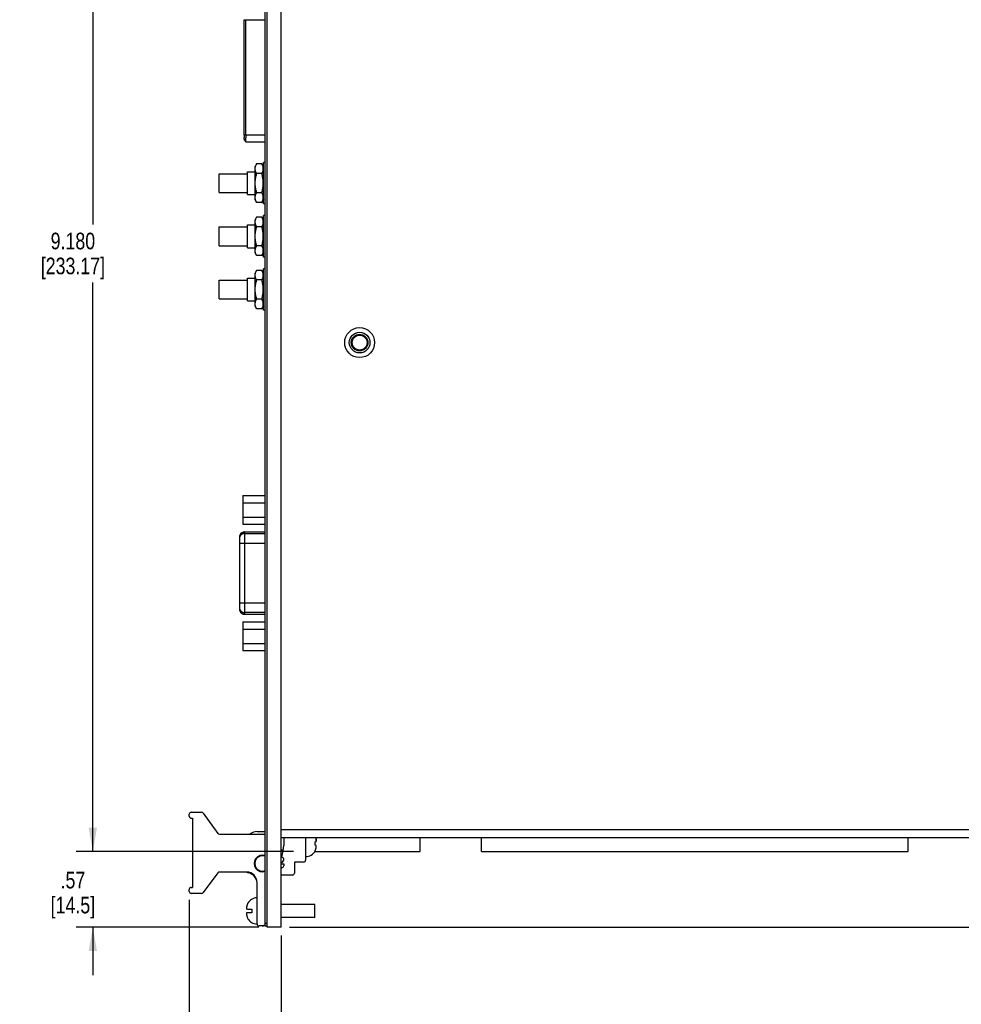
# Model space of a CAD drawing. Header units: inches. Extents: x 0 to 34, y 0 to 22.
# Tile 24 of 35: x 8.3 to 15.4, y 7.9 to 15.3. Entities that reach past the tile are written whole.
import ezdxf

# ---------------------------------------------------------------- set-up
doc = ezdxf.new("R2010")
doc.units = ezdxf.units.IN
doc.header["$LTSCALE"] = 1.87
doc.header["$MEASUREMENT"] = 0
doc.layers.get('0').update_dxf_attribs({"linetype": 'CONTINUOUS'})
doc.layers.add('DIMENSIONS', color=7, linetype='CONTINUOUS')
doc.layers.add('HANDLES', color=7, linetype='CONTINUOUS')
doc.styles.get("Standard").update_dxf_attribs({"font": 'txt', "width": 0.8})
doc.dimstyles.new('DIMSTYLE_1', dxfattribs={"dimtxt": 0.125, "dimasz": 0.18, "dimexe": 0.125, "dimexo": 0.0625, "dimgap": 0.09, "dimtad": 0, "dimtih": 1, "dimtoh": 1, "dimdec": 3, "dimzin": 4, "dimdsep": 46, "dimtxsty": 'STANDARD', "dimblk": '_FILLED', "dimblk1": '_FILLED', "dimblk2": '_FILLED', "dimcen": 0.09, "dimadec": 0, "dimazin": 0, "dimtp": 0.005, "dimtm": 0.005, "dimtfac": 1, "dimtdec": 3, "dimtofl": 0, "dimtmove": 0, "dimatfit": 3, "dimldrblk": '_FILLED', "dimfxl": 1, "dimtolj": 1, "dimtzin": 4, "dimarcsym": 0})
doc.dimstyles.new('DIMSTYLE_2', dxfattribs={"dimtxt": 0.125, "dimasz": 0.18, "dimexe": 0.125, "dimexo": 0.0625, "dimgap": 0.0625, "dimtad": 0, "dimtih": 1, "dimtoh": 1, "dimdec": 3, "dimzin": 4, "dimdsep": 46, "dimtxsty": 'STANDARD', "dimblk": '_FILLED', "dimblk1": '_FILLED', "dimblk2": '_FILLED', "dimcen": 0.09, "dimadec": 0, "dimazin": 0, "dimtp": 0.005, "dimtm": 0.005, "dimtfac": 1, "dimtdec": 3, "dimtofl": 0, "dimtmove": 0, "dimatfit": 3, "dimldrblk": '_FILLED', "dimfxl": 1, "dimtolj": 1, "dimtzin": 4, "dimarcsym": 0})
doc.dimstyles.new('DIMSTYLE_3', dxfattribs={"dimtxt": 0.125, "dimasz": 0.18, "dimexe": 0.125, "dimexo": 0.0625, "dimgap": 0.0625, "dimtad": 0, "dimtih": 1, "dimtoh": 1, "dimzin": 4, "dimdsep": 46, "dimtxsty": 'STANDARD', "dimblk": '_FILLED', "dimblk1": '_FILLED', "dimblk2": '_FILLED', "dimcen": 0.09, "dimadec": 0, "dimazin": 0, "dimtp": 0.005, "dimtm": 0.005, "dimtfac": 1, "dimtofl": 0, "dimtmove": 0, "dimatfit": 3, "dimldrblk": '_FILLED', "dimfxl": 1, "dimtolj": 1, "dimtzin": 4, "dimarcsym": 0})

# ---------------------------------------------------------------- blocks, each defined once
blk = doc.blocks.new('*D25')
at = {"layer": 'DIMENSIONS', "color": 2, "linetype": 'CONTINUOUS'}
blk.add_line((9.5791, 8.6833), (9.5791, 7.7893), dxfattribs=at)
at = {"layer": 'DIMENSIONS', "color": 2, "linetype": 'CONTINUOUS', "insert": (9.5166, 7.4268), "char_height": 0.125, "width": 0.7, "attachment_point": 3, "rotation": 90, "line_spacing_factor": 0.9}
blk.add_mtext('2X .690\\P[17.53]', dxfattribs=at)
blk = doc.blocks.new('_FILLED')
at = {"color": 0, "linetype": 'BYBLOCK'}
blk.add_solid([(0, 0), (-1, 0.174), (-1, -0.174)], dxfattribs=at)
blk = doc.blocks.new('*D26')
at = {"layer": 'DIMENSIONS', "color": 2, "linetype": 'CONTINUOUS'}
blk.add_line((10.2691, 8.4143), (10.2691, 7.7893), dxfattribs=at)
at = {"layer": 'DIMENSIONS', "color": 2, "linetype": 'CONTINUOUS', "insert": (10.2066, 7.7268), "char_height": 0.125, "width": 0.4, "attachment_point": 3, "rotation": 90, "line_spacing_factor": 0.9}
blk.add_mtext('.000\\P[0]', dxfattribs=at)
blk = doc.blocks.new('*D29')
at = {"layer": 'DIMENSIONS', "color": 2, "linetype": 'CONTINUOUS'}
for p, q in [((24.0437, 14.4373), (24.0437, 12.8254)), ((24.0437, 12.8254), (24.0437, 9.1749)), ((24.0437, 9.1749), (24.0437, 7.7893))]:
    blk.add_line(p, q, dxfattribs=at)
at = {"layer": 'DIMENSIONS', "color": 2, "linetype": 'CONTINUOUS', "insert": (23.9812, 7.5268), "char_height": 0.125, "width": 0.8, "attachment_point": 3, "rotation": 90, "line_spacing_factor": 0.9}
blk.add_mtext('13.775\\P[349.87]', dxfattribs=at)
blk = doc.blocks.new('*D34')
at = {"layer": 'DIMENSIONS', "color": 2, "linetype": 'CONTINUOUS'}
for p, q in [((24.7937, 9.1508), (24.7937, 9.5108)), ((23.8016, 9.1508), (24.9187, 9.1508)), ((10.3316, 8.4768), (24.9187, 8.4768)), ((24.7937, 8.4768), (24.7937, 8.1168))]:
    blk.add_line(p, q, dxfattribs=at)
at = {"layer": 'DIMENSIONS', "color": 2, "linetype": 'CONTINUOUS', "xscale": 0.18, "yscale": 0.18, "zscale": 0.18}
for p, rotation in [((24.7937, 9.1508), 270), ((24.7937, 8.4768), 90)]:
    blk.add_blockref('_FILLED', p, dxfattribs=dict(at, rotation=rotation))
at = {"layer": 'DIMENSIONS', "color": 2, "linetype": 'CONTINUOUS', "insert": (24.6437, 8.9635), "char_height": 0.125, "width": 0.6, "attachment_point": 2, "line_spacing_factor": 0.9}
blk.add_mtext('.67\\P[17.1]', dxfattribs=at)
blk = doc.blocks.new('*D36')
at = {"layer": 'DIMENSIONS', "color": 2, "linetype": 'CONTINUOUS'}
for p, q in [((8.8541, 9.0458), (8.8541, 9.4058)), ((10.3626, 9.0458), (8.7291, 9.0458)), ((10.1016, 8.4768), (8.7291, 8.4768)), ((8.8541, 8.4768), (8.8541, 8.1168))]:
    blk.add_line(p, q, dxfattribs=at)
at = {"layer": 'DIMENSIONS', "color": 2, "linetype": 'CONTINUOUS', "xscale": 0.18, "yscale": 0.18, "zscale": 0.18}
for p, rotation in [((8.8541, 9.0458), 270), ((8.8541, 8.4768), 90)]:
    blk.add_blockref('_FILLED', p, dxfattribs=dict(at, rotation=rotation))
at = {"layer": 'DIMENSIONS', "color": 2, "linetype": 'CONTINUOUS', "insert": (8.7041, 8.893), "char_height": 0.125, "width": 0.6, "attachment_point": 2, "line_spacing_factor": 0.9}
blk.add_mtext('.57\\P[14.5]', dxfattribs=at)
blk = doc.blocks.new('*D37')
at = {"layer": 'DIMENSIONS', "color": 2, "linetype": 'CONTINUOUS'}
for p, q in [((10.3626, 18.2258), (8.7291, 18.2258)), ((8.8541, 18.2258), (8.8541, 13.7608)), ((8.8541, 9.0458), (8.8541, 13.3233)), ((10.3626, 9.0458), (8.7291, 9.0458))]:
    blk.add_line(p, q, dxfattribs=at)
at = {"layer": 'DIMENSIONS', "color": 2, "linetype": 'CONTINUOUS', "xscale": 0.18, "yscale": 0.18, "zscale": 0.18}
for p, rotation in [((8.8541, 18.2258), 90), ((8.8541, 9.0458), 270)]:
    blk.add_blockref('_FILLED', p, dxfattribs=dict(at, rotation=rotation))
at = {"layer": 'DIMENSIONS', "color": 2, "linetype": 'CONTINUOUS', "insert": (8.7041, 13.6983), "char_height": 0.125, "width": 0.8, "attachment_point": 2, "line_spacing_factor": 0.9}
blk.add_mtext('9.180\\P[233.17]', dxfattribs=at)

msp = doc.modelspace()

# ---------------------------------------------------------------- linework, layer by layer
at = {"color": 7, "linetype": 'CONTINUOUS'}
for p, q in [((10.1641, 8.4768), (10.1641, 18.4928)), ((10.2691, 8.4768), (10.2691, 18.2598)), ((10.1491, 8.4868), (10.1491, 17.8728)), ((9.9928, 14.4318), (9.9928, 15.2997)), ((9.9928, 15.2997), (10.1491, 15.2997)), ((10.0044, 14.4318), (10.0044, 15.2997)), ((10.1491, 14.4318), (9.9928, 14.4318)), ((9.9929, 14.4121), (9.9929, 14.4131)), ((9.9934, 14.3944), (10.0052, 14.3826)), ((10.0053, 14.3826), (10.0052, 14.3826)), ((10.0053, 14.3826), (10.1491, 14.3826)), ((10.0858, 14.2151), (10.0741, 14.1948)), ((10.1243, 14.2151), (10.0858, 14.2151)), ((10.1361, 14.1948), (10.1243, 14.2151)), ((10.1361, 13.9148), (10.1361, 14.2268)), ((10.1491, 14.2268), (10.1361, 14.2268)), ((9.8041, 13.9998), (9.8041, 14.1418)), ((9.8041, 14.1418), (10.0171, 14.1418)), ((10.0171, 13.9848), (10.0171, 14.1568)), ((10.0171, 14.1568), (10.0741, 14.1568)), ((10.0741, 13.9468), (10.0741, 14.1948)), ((10.1243, 14.1429), (10.0858, 14.1429)), ((9.8041, 13.9998), (10.0171, 13.9998)), ((10.1243, 13.9986), (10.0858, 13.9986)), ((10.0171, 13.9848), (10.0741, 13.9848)), ((10.0858, 13.9264), (10.0741, 13.9468)), ((10.1243, 13.9264), (10.0858, 13.9264)), ((10.1361, 13.9468), (10.1243, 13.9264)), ((10.1491, 13.9148), (10.1361, 13.9148)), ((10.0858, 13.8151), (10.0741, 13.7948)), ((10.0741, 13.5468), (10.0741, 13.7948)), ((10.1243, 13.8151), (10.0858, 13.8151)), ((10.1361, 13.7948), (10.1243, 13.8151)), ((10.1361, 13.5148), (10.1361, 13.8268)), ((10.1491, 13.8268), (10.1361, 13.8268)), ((9.8041, 13.5998), (9.8041, 13.7418)), ((9.8041, 13.7418), (10.0171, 13.7418)), ((10.0171, 13.5848), (10.0171, 13.7568)), ((10.0171, 13.7568), (10.0741, 13.7568)), ((10.1243, 13.7429), (10.0858, 13.7429)), ((9.8041, 13.5998), (10.0171, 13.5998)), ((10.0171, 13.5848), (10.0741, 13.5848)), ((10.1243, 13.5986), (10.0858, 13.5986)), ((10.0858, 13.5264), (10.0741, 13.5468)), ((10.1243, 13.5264), (10.0858, 13.5264)), ((10.1361, 13.5468), (10.1243, 13.5264)), ((10.1491, 13.5148), (10.1361, 13.5148)), ((10.0858, 13.4151), (10.0741, 13.3948)), ((10.1243, 13.4151), (10.0858, 13.4151)), ((10.1361, 13.3948), (10.1243, 13.4151)), ((10.1361, 13.1148), (10.1361, 13.4268)), ((10.1491, 13.4268), (10.1361, 13.4268)), ((9.8041, 13.1998), (9.8041, 13.3418)), ((9.8041, 13.3418), (10.0171, 13.3418)), ((10.0171, 13.1848), (10.0171, 13.3568)), ((10.0171, 13.3568), (10.0741, 13.3568)), ((10.0741, 13.1468), (10.0741, 13.3948)), ((10.1243, 13.3429), (10.0858, 13.3429)), ((9.8041, 13.1998), (10.0171, 13.1998)), ((10.0171, 13.1848), (10.0741, 13.1848)), ((10.1243, 13.1986), (10.0858, 13.1986)), ((10.0858, 13.1264), (10.0741, 13.1468)), ((10.1243, 13.1264), (10.0858, 13.1264)), ((10.1361, 13.1468), (10.1243, 13.1264)), ((10.1491, 13.1148), (10.1361, 13.1148)), ((9.9816, 11.7222), (9.9816, 11.5063)), ((9.9816, 11.7222), (10.1491, 11.7222)), ((9.9816, 11.6683), (10.1491, 11.6683)), ((9.9816, 11.5603), (10.1491, 11.5603)), ((9.9816, 11.5063), (10.1491, 11.5063)), ((9.9591, 11.4228), (9.9592, 11.4228)), ((9.9591, 10.8564), (9.9591, 11.4222)), ((9.9968, 10.8293), (9.9968, 11.4493)), ((9.9968, 11.4493), (10.1491, 11.4493)), ((10.1491, 11.4478), (9.9968, 11.4478)), ((9.9968, 11.437), (10.1491, 11.437)), ((9.9591, 11.3636), (10.1491, 11.3636)), ((9.9591, 10.9149), (10.1491, 10.9149)), ((9.9591, 10.8558), (9.9592, 10.8558)), ((10.1491, 10.8415), (9.9968, 10.8415)), ((9.9968, 10.8308), (10.1491, 10.8308)), ((9.9968, 10.8293), (10.1491, 10.8293)), ((9.9816, 10.7722), (9.9816, 10.5563)), ((9.9816, 10.7722), (10.1491, 10.7722)), ((9.9816, 10.7183), (10.1491, 10.7183)), ((9.9816, 10.6103), (10.1491, 10.6103)), ((9.9816, 10.5563), (10.1491, 10.5563)), ((10.5253, 9.1194), (10.5338, 9.1205)), ((10.5253, 9.1058), (10.5253, 9.1194)), ((10.5253, 9.1023), (10.5253, 9.1058)), ((10.5325, 9.1393), (10.5325, 9.1203)), ((11.3153, 9.0458), (11.3153, 9.1508)), ((11.7753, 9.0458), (11.7753, 9.1508)), ((14.9853, 9.0458), (14.9853, 9.1508)), ((10.2865, 9.0566), (10.2691, 9.0566)), ((10.5227, 9.0458), (11.3153, 9.0458)), ((10.5253, 9.0989), (10.5253, 9.1023)), ((10.5253, 9.0955), (10.5253, 9.0989)), ((10.5253, 9.0921), (10.5253, 9.0955)), ((10.5338, 9.0911), (10.5253, 9.0921)), ((10.5253, 9.0502), (10.5253, 9.0519)), ((10.5325, 9.0722), (10.5325, 9.0912)), ((11.7753, 9.0458), (14.9853, 9.0458)), ((10.0093, 8.6135), (10.0179, 8.6124)), ((10.0107, 8.6133), (10.0107, 8.6323)), ((10.0179, 8.6544), (10.0179, 8.6527)), ((10.0179, 8.6124), (10.0497, 8.6124)), ((10.0497, 8.6124), (10.0497, 8.5851)), ((10.5222, 8.648), (10.2691, 8.648)), ((10.5222, 8.5496), (10.5222, 8.648)), ((10.0179, 8.5851), (10.0093, 8.5841)), ((10.0107, 8.5652), (10.0107, 8.5842)), ((10.0497, 8.5851), (10.0179, 8.5851)), ((10.0179, 8.5449), (10.0179, 8.5432)), ((10.5222, 8.5496), (10.2691, 8.5496)), ((10.1491, 8.5068), (10.1641, 8.5068)), ((10.1491, 8.4868), (10.1641, 8.4868)), ((10.2691, 8.4768), (10.1641, 8.4768))]:
    msp.add_line(p, q, dxfattribs=at)
at = {"color": 3, "linetype": 'CONTINUOUS'}
for p, q in [((10.2691, 9.2108), (23.7391, 9.2108)), ((10.2691, 9.1508), (23.7391, 9.1508))]:
    msp.add_line(p, q, dxfattribs=at)
msp.add_circle((10.8601, 12.8718), 0.1125, dxfattribs=at)
at = {"color": 7, "linetype": 'CONTINUOUS'}
for radius in [0.0777, 0.0625, 0.056]:
    msp.add_circle((10.8601, 12.8718), radius, dxfattribs=at)
for centre, radius, start, end in [((11.8131, 14.431), 1.8203, 179.97364, 180.56289), ((12.5518, 14.4313), 2.5474, 179.98738, 180.43384), ((9.9968, 11.4093), 0.04, 90.00003, 160.27564), ((9.9625, 11.4222), 0.00332, 169.60195, 179.95681), ((9.9625, 10.8564), 0.00332, 180.04319, 190.39805), ((9.9968, 10.8693), 0.04, 199.72436, 269.99997), ((10.45, 9.1217), 0.0843, 19.92491, 20.16813), ((10.4496, 9.1216), 0.0847, 18.07426, 19.92358), ((10.4491, 9.1214), 0.0852, 17.01473, 18.07509), ((10.4485, 9.1212), 0.0859, 15.15044, 17.01326), ((10.4478, 9.121), 0.0866, 14.46422, 15.15192), ((10.4468, 9.1208), 0.0876, 12.20155, 14.46075), ((10.3775, 9.1058), 0.1585, 11.2436, 12.20501), ((10.3775, 9.1058), 0.1585, 10.36864, 11.2436), ((10.3775, 9.1058), 0.1585, 9.56809, 10.36863), ((10.4175, 9.1188), 0.1171, 5.6342, 6.53922), ((10.4923, 9.1286), 0.0423, 348.96216, 350.44742), ((10.4175, 9.1188), 0.1171, 5.23413, 5.63423), ((10.4927, 9.1285), 0.0419, 350.44906, 351.11073), ((10.4174, 9.1188), 0.1172, 4.7289, 5.23412), ((10.493, 9.1285), 0.0416, 351.11055, 351.94974), ((10.4174, 9.1188), 0.1172, 4.20105, 4.72889), ((10.4934, 9.1284), 0.0412, 351.94974, 352.83169), ((10.4173, 9.1188), 0.1173, 3.82732, 4.20106), ((10.4172, 9.1188), 0.1174, 2.9324, 3.82724), ((10.494, 9.1284), 0.0406, 353.45778, 354.96846), ((10.4936, 9.1284), 0.041, 352.832, 353.45891), ((10.4541, 9.0879), 0.0806, 270, 332.04503), ((10.4511, 9.0894), 0.0832, 333.15529, 336.77189), ((10.4506, 9.0896), 0.0837, 336.77066, 338.50079), ((10.4502, 9.0898), 0.0841, 338.50065, 340.07567), ((10.4496, 9.09), 0.0847, 340.07642, 341.92574), ((10.4491, 9.0901), 0.0852, 341.92489, 342.98529), ((10.4485, 9.0903), 0.0859, 342.98674, 344.84956), ((10.4478, 9.0905), 0.0866, 344.84807, 345.53578), ((10.4468, 9.0908), 0.0876, 345.53925, 347.79845), ((10.3775, 9.1058), 0.1585, 347.79499, 348.7564), ((10.3775, 9.1058), 0.1585, 348.7564, 349.63136), ((10.3775, 9.1058), 0.1585, 349.63137, 350.43191), ((10.4923, 9.083), 0.0423, 9.5529, 11.03784), ((10.4175, 9.0927), 0.1171, 353.46078, 354.36629), ((10.4927, 9.083), 0.0419, 8.88414, 9.55127), ((10.4175, 9.0927), 0.1171, 354.36626, 354.76654), ((10.493, 9.0831), 0.0416, 8.05061, 8.88431), ((10.4174, 9.0927), 0.1172, 354.76655, 355.27164), ((10.4934, 9.0831), 0.0412, 7.16243, 8.05063), ((10.4174, 9.0928), 0.1172, 355.27165, 355.79953), ((10.4936, 9.0832), 0.041, 6.54131, 7.16211), ((10.494, 9.0832), 0.0406, 5.03154, 6.54244), ((10.4172, 9.0928), 0.1174, 356.17308, 357.0676), ((10.4173, 9.0928), 0.1173, 355.79952, 356.173), ((10.0891, 8.6166), 0.0806, 90, 152.04503), ((10.1259, 8.6118), 0.1173, 175.87296, 177.06765), ((10.0493, 8.6214), 0.0407, 185.03277, 187.04743), ((10.1258, 8.6118), 0.1172, 175.29374, 175.87282), ((10.0498, 8.6214), 0.0412, 187.04558, 188.01356), ((10.1257, 8.6118), 0.1171, 174.66779, 175.29374), ((10.0501, 8.6215), 0.0416, 188.01375, 189.0533), ((10.1256, 8.6118), 0.1171, 173.46083, 174.66783), ((10.0508, 8.6216), 0.0422, 189.05598, 191.03928), ((10.1657, 8.5988), 0.1585, 169.62314, 170.43191), ((10.1657, 8.5988), 0.1585, 169.27142, 169.62313), ((10.1656, 8.5988), 0.1585, 168.74562, 169.27142), ((10.1656, 8.5988), 0.1585, 167.79499, 168.74562), ((10.0961, 8.6138), 0.0874, 164.89148, 167.80045), ((10.0949, 8.6142), 0.0861, 163.84337, 164.88598), ((10.0942, 8.6144), 0.0854, 161.51392, 163.84524), ((10.0934, 8.6146), 0.0846, 159.77883, 161.51216), ((10.0929, 8.6148), 0.084, 157.62105, 159.77934), ((10.0922, 8.6151), 0.0833, 153.15723, 157.6228), ((10.0493, 8.5762), 0.0407, 172.95258, 174.96723), ((10.1259, 8.5858), 0.1173, 182.93235, 184.12703), ((10.0498, 8.5761), 0.0412, 171.98263, 172.95442), ((10.1258, 8.5858), 0.1172, 184.12716, 184.70811), ((10.0501, 8.5761), 0.0416, 170.94672, 171.98246), ((10.1257, 8.5857), 0.1171, 184.70811, 185.33219), ((10.0508, 8.576), 0.0422, 168.96072, 170.94403), ((10.1256, 8.5857), 0.1171, 185.33215, 186.53917), ((10.1657, 8.5988), 0.1585, 189.56809, 190.3768), ((10.1657, 8.5988), 0.1585, 190.37681, 190.72688), ((10.1656, 8.5988), 0.1585, 190.72688, 191.25429), ((10.1656, 8.5988), 0.1585, 191.25429, 192.20501), ((10.0961, 8.5837), 0.0874, 192.19955, 195.10852), ((10.0949, 8.5834), 0.0861, 195.11403, 196.15643), ((10.0942, 8.5832), 0.0854, 196.15457, 198.48608), ((10.0934, 8.5829), 0.0846, 198.48784, 200.22088), ((10.0929, 8.5827), 0.084, 200.22039, 202.37895), ((10.0922, 8.5825), 0.0833, 202.37722, 206.84273), ((10.0891, 8.5809), 0.0806, 207.95497, 270)]:
    msp.add_arc(centre, radius, start, end, dxfattribs=at)
for points, knots in [([(9.9934, 14.3944), (9.9934, 14.3945), (9.9934, 14.3945), (9.9934, 14.3946), (9.9934, 14.3947), (9.9934, 14.3948), (9.9933, 14.395), (9.9933, 14.3953), (9.9933, 14.3958), (9.9932, 14.3965), (9.9932, 14.3973), (9.9932, 14.3983), (9.9931, 14.3993), (9.9931, 14.4006), (9.993, 14.4024), (9.993, 14.405), (9.9929, 14.4084), (9.9929, 14.4108), (9.9929, 14.4121)], [0, 0, 0, 0, 0.002473, 0.006869, 0.013262, 0.021666, 0.032083, 0.044509, 0.075366, 0.114158, 0.16071, 0.214829, 0.27632, 0.344973, 0.420508, 0.590981, 0.785176, 1, 1, 1, 1]), ([(10.0052, 14.3826), (10.0052, 14.3826), (10.0052, 14.3827), (10.0052, 14.3827), (10.0052, 14.3828), (10.0052, 14.383), (10.0051, 14.3833), (10.0051, 14.3836), (10.0051, 14.384), (10.005, 14.3844), (10.005, 14.3851), (10.0049, 14.3861), (10.0049, 14.3875), (10.0048, 14.3891), (10.0048, 14.3909), (10.0047, 14.393), (10.0047, 14.3952), (10.0046, 14.3976), (10.0046, 14.4012), (10.0045, 14.406), (10.0045, 14.4099), (10.0045, 14.412)], [0, 0, 0, 0, 0.000944, 0.002362, 0.006712, 0.013127, 0.021618, 0.032182, 0.044814, 0.059507, 0.076248, 0.115766, 0.163145, 0.218155, 0.28055, 0.349997, 0.426131, 0.508585, 0.59696, 0.789554, 1, 1, 1, 1]), ([(10.0791, 14.1568), (10.0782, 14.1592), (10.077, 14.1628), (10.0758, 14.1677), (10.0752, 14.1714), (10.0748, 14.1751), (10.0746, 14.1788), (10.0747, 14.1825), (10.0751, 14.1862), (10.0757, 14.1898), (10.0768, 14.1948), (10.0788, 14.2009), (10.082, 14.2081), (10.0845, 14.2128), (10.0858, 14.2151)], [0, 0, 0, 0, 0.125596, 0.187305, 0.248435, 0.309152, 0.369647, 0.430128, 0.490801, 0.551862, 0.61348, 0.73885, 0.867635, 1, 1, 1, 1]), ([(10.1311, 14.1568), (10.132, 14.1592), (10.1332, 14.1628), (10.1344, 14.1677), (10.135, 14.1714), (10.1354, 14.1751), (10.1355, 14.1788), (10.1354, 14.1825), (10.1351, 14.1862), (10.1345, 14.1898), (10.1333, 14.1948), (10.1314, 14.2009), (10.1282, 14.2081), (10.1257, 14.2128), (10.1243, 14.2151)], [0, 0, 0, 0, 0.125596, 0.187305, 0.248435, 0.309152, 0.369647, 0.430128, 0.490801, 0.551862, 0.61348, 0.73885, 0.867635, 1, 1, 1, 1]), ([(10.0858, 13.9986), (10.0841, 14.0045), (10.0818, 14.0133), (10.0792, 14.0253), (10.0776, 14.0343), (10.0763, 14.0434), (10.0754, 14.0525), (10.0748, 14.0616), (10.0746, 14.0708), (10.0748, 14.0799), (10.0754, 14.0891), (10.0763, 14.0982), (10.0776, 14.1073), (10.0792, 14.1163), (10.0818, 14.1282), (10.0841, 14.1371), (10.0858, 14.1429)], [0, 0, 0, 0, 0.124988, 0.187488, 0.249989, 0.312491, 0.374994, 0.437497, 0.5, 0.562503, 0.625006, 0.687509, 0.750011, 0.812512, 0.875012, 1, 1, 1, 1]), ([(10.0858, 14.1429), (10.0845, 14.1452), (10.0821, 14.1497), (10.08, 14.1544), (10.0791, 14.1568)], [0, 0, 0, 0, 0.506605, 1, 1, 1, 1]), ([(10.1243, 14.1429), (10.1256, 14.1452), (10.1281, 14.1497), (10.1302, 14.1544), (10.1311, 14.1568)], [0, 0, 0, 0, 0.506605, 1, 1, 1, 1]), ([(10.1243, 13.9986), (10.126, 14.0045), (10.1284, 14.0133), (10.1309, 14.0253), (10.1326, 14.0343), (10.1339, 14.0434), (10.1348, 14.0525), (10.1354, 14.0616), (10.1356, 14.0708), (10.1354, 14.0799), (10.1348, 14.0891), (10.1339, 14.0982), (10.1326, 14.1073), (10.1309, 14.1163), (10.1284, 14.1282), (10.126, 14.1371), (10.1243, 14.1429)], [0, 0, 0, 0, 0.124988, 0.187488, 0.249989, 0.312491, 0.374994, 0.437497, 0.5, 0.562503, 0.625006, 0.687509, 0.750011, 0.812512, 0.875012, 1, 1, 1, 1]), ([(10.0791, 13.9848), (10.08, 13.9871), (10.0821, 13.9918), (10.0845, 13.9964), (10.0858, 13.9986)], [0, 0, 0, 0, 0.493395, 1, 1, 1, 1]), ([(10.1311, 13.9848), (10.1302, 13.9871), (10.1281, 13.9918), (10.1256, 13.9964), (10.1243, 13.9986)], [0, 0, 0, 0, 0.493395, 1, 1, 1, 1]), ([(10.0858, 13.9264), (10.0845, 13.9288), (10.082, 13.9335), (10.0788, 13.9407), (10.0768, 13.9468), (10.0757, 13.9517), (10.0751, 13.9554), (10.0747, 13.9591), (10.0746, 13.9628), (10.0748, 13.9665), (10.0752, 13.9702), (10.0758, 13.9739), (10.077, 13.9788), (10.0782, 13.9824), (10.0791, 13.9848)], [0, 0, 0, 0, 0.132365, 0.26115, 0.38652, 0.448138, 0.509199, 0.569872, 0.630353, 0.690848, 0.751565, 0.812695, 0.874404, 1, 1, 1, 1]), ([(10.1243, 13.9264), (10.1257, 13.9288), (10.1282, 13.9335), (10.1314, 13.9407), (10.1333, 13.9468), (10.1345, 13.9517), (10.1351, 13.9554), (10.1354, 13.9591), (10.1355, 13.9628), (10.1354, 13.9665), (10.135, 13.9702), (10.1344, 13.9739), (10.1332, 13.9788), (10.132, 13.9824), (10.1311, 13.9848)], [0, 0, 0, 0, 0.132365, 0.26115, 0.38652, 0.448138, 0.509199, 0.569872, 0.630353, 0.690848, 0.751565, 0.812695, 0.874404, 1, 1, 1, 1]), ([(10.0791, 13.7568), (10.0782, 13.7592), (10.077, 13.7628), (10.0758, 13.7677), (10.0752, 13.7714), (10.0748, 13.7751), (10.0746, 13.7788), (10.0747, 13.7825), (10.0751, 13.7862), (10.0757, 13.7898), (10.0768, 13.7948), (10.0788, 13.8009), (10.082, 13.8081), (10.0845, 13.8128), (10.0858, 13.8151)], [0, 0, 0, 0, 0.125596, 0.187305, 0.248435, 0.309152, 0.369647, 0.430128, 0.490801, 0.551862, 0.61348, 0.73885, 0.867635, 1, 1, 1, 1]), ([(10.1311, 13.7568), (10.132, 13.7592), (10.1332, 13.7628), (10.1344, 13.7677), (10.135, 13.7714), (10.1354, 13.7751), (10.1355, 13.7788), (10.1354, 13.7825), (10.1351, 13.7862), (10.1345, 13.7898), (10.1333, 13.7948), (10.1314, 13.8009), (10.1282, 13.8081), (10.1257, 13.8128), (10.1243, 13.8151)], [0, 0, 0, 0, 0.125596, 0.187305, 0.248435, 0.309152, 0.369647, 0.430128, 0.490801, 0.551862, 0.61348, 0.73885, 0.867635, 1, 1, 1, 1]), ([(10.0858, 13.5986), (10.0841, 13.6045), (10.0818, 13.6133), (10.0792, 13.6253), (10.0776, 13.6343), (10.0763, 13.6434), (10.0754, 13.6525), (10.0748, 13.6616), (10.0746, 13.6708), (10.0748, 13.6799), (10.0754, 13.6891), (10.0763, 13.6982), (10.0776, 13.7073), (10.0792, 13.7163), (10.0818, 13.7282), (10.0841, 13.7371), (10.0858, 13.7429)], [0, 0, 0, 0, 0.124988, 0.187488, 0.249989, 0.312491, 0.374994, 0.437497, 0.5, 0.562503, 0.625006, 0.687509, 0.750011, 0.812512, 0.875012, 1, 1, 1, 1]), ([(10.0858, 13.7429), (10.0845, 13.7452), (10.0821, 13.7497), (10.08, 13.7544), (10.0791, 13.7568)], [0, 0, 0, 0, 0.506605, 1, 1, 1, 1]), ([(10.1243, 13.7429), (10.1256, 13.7452), (10.1281, 13.7497), (10.1302, 13.7544), (10.1311, 13.7568)], [0, 0, 0, 0, 0.506605, 1, 1, 1, 1]), ([(10.1243, 13.5986), (10.126, 13.6045), (10.1284, 13.6133), (10.1309, 13.6253), (10.1326, 13.6343), (10.1339, 13.6434), (10.1348, 13.6525), (10.1354, 13.6616), (10.1356, 13.6708), (10.1354, 13.6799), (10.1348, 13.6891), (10.1339, 13.6982), (10.1326, 13.7073), (10.1309, 13.7163), (10.1284, 13.7282), (10.126, 13.7371), (10.1243, 13.7429)], [0, 0, 0, 0, 0.124988, 0.187488, 0.249989, 0.312491, 0.374994, 0.437497, 0.5, 0.562503, 0.625006, 0.687509, 0.750011, 0.812512, 0.875012, 1, 1, 1, 1]), ([(10.0858, 13.5264), (10.0845, 13.5288), (10.082, 13.5335), (10.0788, 13.5407), (10.0768, 13.5468), (10.0757, 13.5517), (10.0751, 13.5554), (10.0747, 13.5591), (10.0746, 13.5628), (10.0748, 13.5665), (10.0752, 13.5702), (10.0758, 13.5739), (10.077, 13.5788), (10.0782, 13.5824), (10.0791, 13.5848)], [0, 0, 0, 0, 0.132365, 0.26115, 0.38652, 0.448138, 0.509199, 0.569872, 0.630353, 0.690848, 0.751565, 0.812695, 0.874404, 1, 1, 1, 1]), ([(10.0791, 13.5848), (10.08, 13.5871), (10.0821, 13.5918), (10.0845, 13.5964), (10.0858, 13.5986)], [0, 0, 0, 0, 0.493395, 1, 1, 1, 1]), ([(10.1311, 13.5848), (10.1302, 13.5871), (10.1281, 13.5918), (10.1256, 13.5964), (10.1243, 13.5986)], [0, 0, 0, 0, 0.493395, 1, 1, 1, 1]), ([(10.1243, 13.5264), (10.1257, 13.5288), (10.1282, 13.5335), (10.1314, 13.5407), (10.1333, 13.5468), (10.1345, 13.5517), (10.1351, 13.5554), (10.1354, 13.5591), (10.1355, 13.5628), (10.1354, 13.5665), (10.135, 13.5702), (10.1344, 13.5739), (10.1332, 13.5788), (10.132, 13.5824), (10.1311, 13.5848)], [0, 0, 0, 0, 0.132365, 0.26115, 0.38652, 0.448138, 0.509199, 0.569872, 0.630353, 0.690848, 0.751565, 0.812695, 0.874404, 1, 1, 1, 1]), ([(10.0791, 13.3568), (10.0782, 13.3592), (10.077, 13.3628), (10.0758, 13.3677), (10.0752, 13.3714), (10.0748, 13.3751), (10.0746, 13.3788), (10.0747, 13.3825), (10.0751, 13.3862), (10.0757, 13.3898), (10.0768, 13.3948), (10.0788, 13.4009), (10.082, 13.4081), (10.0845, 13.4128), (10.0858, 13.4151)], [0, 0, 0, 0, 0.125596, 0.187305, 0.248435, 0.309152, 0.369647, 0.430128, 0.490801, 0.551862, 0.61348, 0.73885, 0.867635, 1, 1, 1, 1]), ([(10.1311, 13.3568), (10.132, 13.3592), (10.1332, 13.3628), (10.1344, 13.3677), (10.135, 13.3714), (10.1354, 13.3751), (10.1355, 13.3788), (10.1354, 13.3825), (10.1351, 13.3862), (10.1345, 13.3898), (10.1333, 13.3948), (10.1314, 13.4009), (10.1282, 13.4081), (10.1257, 13.4128), (10.1243, 13.4151)], [0, 0, 0, 0, 0.125596, 0.187305, 0.248435, 0.309152, 0.369647, 0.430128, 0.490801, 0.551862, 0.61348, 0.73885, 0.867635, 1, 1, 1, 1]), ([(10.0858, 13.1986), (10.0841, 13.2045), (10.0818, 13.2133), (10.0792, 13.2253), (10.0776, 13.2343), (10.0763, 13.2434), (10.0754, 13.2525), (10.0748, 13.2616), (10.0746, 13.2708), (10.0748, 13.2799), (10.0754, 13.2891), (10.0763, 13.2982), (10.0776, 13.3073), (10.0792, 13.3163), (10.0818, 13.3282), (10.0841, 13.3371), (10.0858, 13.3429)], [0, 0, 0, 0, 0.124988, 0.187488, 0.249989, 0.312491, 0.374994, 0.437497, 0.5, 0.562503, 0.625006, 0.687509, 0.750011, 0.812512, 0.875012, 1, 1, 1, 1]), ([(10.0858, 13.3429), (10.0845, 13.3452), (10.0821, 13.3497), (10.08, 13.3544), (10.0791, 13.3568)], [0, 0, 0, 0, 0.506605, 1, 1, 1, 1]), ([(10.1243, 13.3429), (10.1256, 13.3452), (10.1281, 13.3497), (10.1302, 13.3544), (10.1311, 13.3568)], [0, 0, 0, 0, 0.506605, 1, 1, 1, 1]), ([(10.1243, 13.1986), (10.126, 13.2045), (10.1284, 13.2133), (10.1309, 13.2253), (10.1326, 13.2343), (10.1339, 13.2434), (10.1348, 13.2525), (10.1354, 13.2616), (10.1356, 13.2708), (10.1354, 13.2799), (10.1348, 13.2891), (10.1339, 13.2982), (10.1326, 13.3073), (10.1309, 13.3163), (10.1284, 13.3282), (10.126, 13.3371), (10.1243, 13.3429)], [0, 0, 0, 0, 0.124988, 0.187488, 0.249989, 0.312491, 0.374994, 0.437497, 0.5, 0.562503, 0.625006, 0.687509, 0.750011, 0.812512, 0.875012, 1, 1, 1, 1]), ([(10.0858, 13.1264), (10.0845, 13.1288), (10.082, 13.1335), (10.0788, 13.1407), (10.0768, 13.1468), (10.0757, 13.1517), (10.0751, 13.1554), (10.0747, 13.1591), (10.0746, 13.1628), (10.0748, 13.1665), (10.0752, 13.1702), (10.0758, 13.1739), (10.077, 13.1788), (10.0782, 13.1824), (10.0791, 13.1848)], [0, 0, 0, 0, 0.132365, 0.26115, 0.38652, 0.448138, 0.509199, 0.569872, 0.630353, 0.690848, 0.751565, 0.812695, 0.874404, 1, 1, 1, 1]), ([(10.0791, 13.1848), (10.08, 13.1871), (10.0821, 13.1918), (10.0845, 13.1964), (10.0858, 13.1986)], [0, 0, 0, 0, 0.493395, 1, 1, 1, 1]), ([(10.1311, 13.1848), (10.1302, 13.1871), (10.1281, 13.1918), (10.1256, 13.1964), (10.1243, 13.1986)], [0, 0, 0, 0, 0.493395, 1, 1, 1, 1]), ([(10.1243, 13.1264), (10.1257, 13.1288), (10.1282, 13.1335), (10.1314, 13.1407), (10.1333, 13.1468), (10.1345, 13.1517), (10.1351, 13.1554), (10.1354, 13.1591), (10.1355, 13.1628), (10.1354, 13.1665), (10.135, 13.1702), (10.1344, 13.1739), (10.1332, 13.1788), (10.132, 13.1824), (10.1311, 13.1848)], [0, 0, 0, 0, 0.132365, 0.26115, 0.38652, 0.448138, 0.509199, 0.569872, 0.630353, 0.690848, 0.751565, 0.812695, 0.874404, 1, 1, 1, 1]), ([(9.9968, 11.437), (9.9888, 11.437), (9.9725, 11.4322), (9.9619, 11.4188), (9.9591, 11.4114)], [0, 0, 0, 0, 0.504605, 1, 1, 1, 1]), ([(9.9632, 11.4302), (9.9669, 11.4355), (9.977, 11.4446), (9.9902, 11.4478), (9.9968, 11.4478)], [0, 0, 0, 0, 0.496599, 1, 1, 1, 1]), ([(9.9591, 10.8671), (9.9619, 10.8597), (9.9725, 10.8463), (9.9888, 10.8415), (9.9968, 10.8415)], [0, 0, 0, 0, 0.495273, 1, 1, 1, 1]), ([(9.9632, 10.8484), (9.9668, 10.843), (9.977, 10.8339), (9.9902, 10.8308), (9.9968, 10.8308)], [0, 0, 0, 0, 0.496612, 1, 1, 1, 1])]:
    msp.add_open_spline(points, degree=3, knots=knots, dxfattribs=at)
for points in [[(9.9591, 11.4222), (9.9602, 11.425), (9.9616, 11.4277), (9.9632, 11.4302)], [(9.9591, 10.8564), (9.9602, 10.8536), (9.9616, 10.8509), (9.9632, 10.8484)]]:
    msp.add_open_spline(points, degree=3, dxfattribs=at)
at = {"layer": 'HANDLES', "color": 7, "linetype": 'CONTINUOUS'}
for p, q in [((9.5941, 9.3408), (9.6714, 9.3408)), ((9.6836, 9.3346), (9.7946, 9.182)), ((9.5791, 9.3108), (9.5791, 9.3258)), ((9.5941, 9.2958), (9.6041, 9.2958)), ((9.6041, 9.2958), (9.6041, 8.7758)), ((10.0891, 9.1958), (10.1491, 9.1958)), ((9.8067, 9.1758), (10.1461, 9.1758)), ((10.2891, 9.1508), (10.2891, 9.0918)), ((10.4541, 9.1508), (10.4541, 8.9808)), ((10.2691, 9.0098), (10.2829, 9.0006)), ((10.2866, 8.9791), (10.2721, 8.9598)), ((10.3691, 8.9658), (10.3691, 8.8838)), ((10.4391, 8.9658), (10.3691, 8.9658)), ((9.7946, 8.8848), (9.6836, 8.7368)), ((10.0111, 8.8908), (9.8066, 8.8908)), ((10.2741, 8.9238), (10.2691, 8.9238)), ((10.2694, 8.9538), (10.2891, 8.9538)), ((10.2891, 8.9538), (10.2891, 8.9388)), ((10.0891, 8.5008), (10.0891, 8.8128)), ((10.3541, 8.8688), (10.2691, 8.8688)), ((9.5791, 8.7458), (9.5791, 8.7608)), ((9.5941, 8.7758), (9.6041, 8.7758)), ((9.6716, 8.7308), (9.5941, 8.7308)), ((10.1491, 8.4858), (10.1041, 8.4858))]:
    msp.add_line(p, q, dxfattribs=at)
for centre, radius, start, end in [((9.5941, 9.3258), 0.015, 90, 180), ((9.6714, 9.3258), 0.015, 36.02737, 90), ((9.5941, 9.3108), 0.015, 180, 270), ((9.8067, 9.1908), 0.015, 216.02737, 270), ((10.0891, 9.1158), 0.08, 90, 131.12491), ((10.1461, 9.1608), 0.015, 78.25669, 90), ((10.0391, 9.0918), 0.25, 340.08419, 360), ((10.1291, 8.9558), 0.0625, 71.21532, 288.78468), ((10.1291, 8.9558), 0.0575, 69.51572, 290.48428), ((10.2746, 8.9881), 0.015, 323.1301, 56.30993), ((10.4391, 8.9808), 0.015, 270, 360), ((9.8066, 8.8758), 0.015, 90, 143.1301), ((10.0111, 8.8128), 0.078, 0, 90), ((10.0241, 8.8996), 0.015, 216.80534, 260.91528), ((10.0091, 8.8058), 0.08, 5.02098, 80.91528), ((10.2741, 8.9388), 0.015, 270, 360), ((10.3541, 8.8838), 0.015, 270, 360), ((9.5941, 8.7608), 0.015, 90, 180), ((9.5941, 8.7458), 0.015, 180, 270), ((9.6716, 8.7458), 0.015, 270, 323.1301), ((10.1041, 8.5008), 0.015, 180, 270), ((10.1266, 8.5008), 0.015, 270, 298.65166), ((10.0091, 8.7158), 0.26, 298.65166, 302.69819)]:
    msp.add_arc(centre, radius, start, end, dxfattribs=at)

# ---------------------------------------------------------------- dimensions: what is measured, and where the dimension line sits
at = {"layer": 'DIMENSIONS', "color": 2, "linetype": 'CONTINUOUS'}
for base, p1, p2, angle, dimstyle, picture, middle in [((8.8541, 18.2258), (10.4251, 9.0458), (10.4251, 18.2258), 90, 'DIMSTYLE_2', '*D37', (8.8541, 13.542)), ((24.7937, 9.1508), (10.2691, 8.4768), (23.7391, 9.1508), 90, 'DIMSTYLE_3', '*D34', (24.7937, 8.8072)), ((8.8541, 8.4768), (10.4251, 9.0458), (10.1641, 8.4768), 270, 'DIMSTYLE_3', '*D36', (8.8541, 8.7368))]:
    dim = msp.add_linear_dim(base=base, p1=p1, p2=p2, angle=angle, dimstyle=dimstyle, dxfattribs=at)
    dim.commit()
    dim.dimension.update_dxf_attribs({"geometry": picture, "text_midpoint": middle, "dimtype": 160})
for feature_location, offset, origin, picture, middle in [((24.0437, 14.4373), (0, -6.6481), (10.2691, 9.2883), '*D29', (24.1374, 7.3268)), ((10.2690833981, 8.4142768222), (0, -0.625), (10.2690833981, 8.4767768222), '*D26', (10.3628333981, 7.5267768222))]:
    dim = msp.add_ordinate_dim(feature_location=feature_location, offset=offset, dtype=1, origin=origin, dimstyle='DIMSTYLE_1', override={"dimtad": 1, "dimtih": 0, "dimtoh": 0}, dxfattribs=at)
    dim.commit()
    dim.dimension.update_dxf_attribs({"geometry": picture, "text_midpoint": middle})
dim = msp.add_ordinate_dim(feature_location=(9.5791, 8.6833), offset=(0, -0.894), dtype=1, origin=(10.2691, 8.4768), text='2X <>', dimstyle='DIMSTYLE_1', override={"dimtad": 1, "dimtih": 0, "dimtoh": 0}, dxfattribs=at)
dim.commit()
dim.dimension.update_dxf_attribs({"geometry": '*D25', "text_midpoint": (9.6728, 7.2268)})

doc.saveas('drawing.dxf')
